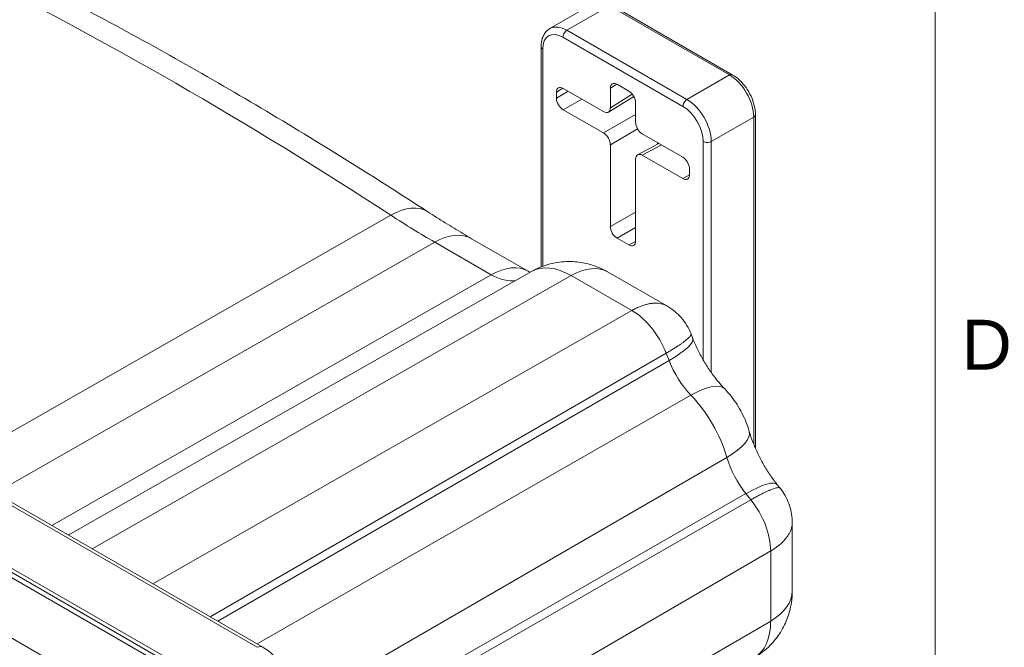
# Model space of a CAD drawing. Header units: inches. Extents: x 0.3 to 84.8, y 1.5 to 53.5.
# Tile 106 of 107: x 79.4 to 84.1, y 46.7 to 49.7. Entities that reach past the tile are written whole.
import ezdxf

# ---------------------------------------------------------------- set-up
doc = ezdxf.new("R2010")
doc.units = ezdxf.units.IN
doc.header["$LTSCALE"] = 2.5
doc.header["$MEASUREMENT"] = 0
for name, color, linetype, lineweight in [('Border (ANSI)', 7, 'Continuous', 9), ('Visible (ANSI)', 7, 'Continuous', 18), ('Visible Narrow (ANSI)', 7, 'Continuous', 5)]:
    doc.layers.add(name, color=color, linetype=linetype, lineweight=lineweight)
doc.styles.add('Note Text (ANSI)', font='arial.ttf')

# ---------------------------------------------------------------- blocks, each defined once
blk = doc.blocks.new('Borders Default Border')
at = {"layer": 'Border (ANSI)', "flags": 128}
blk.add_lwpolyline([(0.5, 1), (0.5, 21), (33.5, 21), (33.5, 1), (0.5, 1)], dxfattribs=at)
at = {"layer": 'Border (ANSI)', "insert": (33.5503, 19.2025), "char_height": 0.095, "attachment_point": 7, "style": 'Note Text (ANSI)'}
blk.add_mtext('D', dxfattribs=at)

msp = doc.modelspace()

# ---------------------------------------------------------------- linework, layer by layer
at = {"layer": 'Visible (ANSI)'}
for p, q in [((80.5439, 46.6835), (74.8679, 49.9521)), ((74.4956, 49.8083), (80.2208, 46.5113)), ((74.5308, 49.8125), (80.2628, 46.5117)), ((80.2596, 46.5338), (74.534, 49.831)), ((81.9129, 49.6316), (82.1154, 49.7482)), ((82.2107, 49.7415), (82.7828, 49.412)), ((81.8709, 48.4955), (81.8709, 49.5453)), ((82.1692, 49.2358), (81.9763, 49.3469)), ((82.2013, 49.3474), (82.2013, 49.2545)), ((82.2893, 49.3339), (82.2334, 49.3661)), ((81.9442, 49.3282), (81.9442, 49.3008)), ((82.1922, 49.2338), (82.3129, 49.3083)), ((81.9763, 49.2451), (82.1692, 49.1341)), ((82.3214, 49.1853), (82.3214, 49.2782)), ((82.8929, 49.2214), (82.8929, 47.631)), ((82.5464, 49.0186), (82.3536, 49.1296)), ((82.2013, 49.0784), (82.2013, 48.6882)), ((82.3313, 49.0303), (82.4321, 49.0844)), ((82.4308, 49.0851), (82.4308, 49.0837)), ((82.3214, 48.619), (82.3214, 49.0092)), ((82.3536, 49.0279), (82.5464, 48.9168)), ((82.5786, 48.9355), (82.5786, 48.9629)), ((82.2334, 48.6326), (82.2893, 48.6004)), ((81.5401, 48.6303), (81.8097, 48.4751)), ((81.8251, 48.4735), (79.6167, 47.2175)), ((82.1907, 48.4713), (82.4714, 48.3096)), ((82.5861, 48.1764), (82.5936, 48.157)), ((82.9974, 47.4576), (83.0104, 47.4414)), ((83.0684, 47.2758), (83.0684, 46.9513))]:
    msp.add_line(p, q, dxfattribs=at)
for centre, major_axis, ratio, start_param, end_param in [((81.9763, 49.3097), (-0.0227, 0.0394), 0.577917, 5.499872, 7.070364), ((82.2334, 49.3289), (-0.0227, 0.0394), 0.577917, 5.499872, 7.070364), ((81.9763, 49.2823), (-0.0227, 0.0394), 0.578269, 0.787485, 2.357977), ((82.2893, 49.2967), (0.0227, -0.0394), 0.578269, 0.787485, 2.357977), ((82.1691, 49.273), (0.0227, -0.0394), 0.577917, 5.499872, 7.070364), ((82.3536, 49.1668), (0.0227, -0.0394), 0.578269, 3.929078, 5.49957), ((82.1691, 49.0969), (-0.0227, 0.0394), 0.578269, 3.929078, 5.49957), ((82.3536, 48.9907), (-0.0227, 0.0394), 0.577917, 5.499872, 7.070364), ((82.5464, 48.9814), (0.0227, -0.0394), 0.578269, 0.787485, 2.357977), ((82.5464, 48.954), (0.0227, -0.0394), 0.577917, 5.499872, 7.070364), ((82.2334, 48.6697), (-0.0227, 0.0394), 0.578269, 0.787485, 2.357977), ((82.2893, 48.6376), (0.0227, -0.0394), 0.577917, 5.499872, 7.070364), ((80.5144, 46.6323), (0.0295, 0.0512), 0.578093, 6.282935, 6.283185)]:
    msp.add_ellipse(centre, major_axis=major_axis, ratio=ratio, start_param=start_param, end_param=end_param, dxfattribs=at)
for points, knots in [([(79.2792, 49.9402), (79.416, 49.8717), (79.5528, 49.8011), (79.8266, 49.6558), (79.9635, 49.5811), (80.2373, 49.4275), (80.3742, 49.3487), (80.6478, 49.1871), (80.7845, 49.1042), (81.0577, 48.9345), (81.1942, 48.8477), (81.3306, 48.7589)], [3.0765212, 3.0765212, 3.0765212, 3.0765212, 3.1025498, 3.1025498, 3.1285784, 3.1285784, 3.154607, 3.154607, 3.1806355, 3.1806355, 3.2066641, 3.2066641, 3.2066641, 3.2066641]), ([(81.8709, 49.5453), (81.8709, 49.5524), (81.8714, 49.5594), (81.8734, 49.5729), (81.8749, 49.5795), (81.8792, 49.5921), (81.8819, 49.5982), (81.8886, 49.6095), (81.8926, 49.6148), (81.9019, 49.6242), (81.9072, 49.6283), (81.9129, 49.6316)], [0, 0, 0, 0, 0.1574664, 0.1574664, 0.3149327, 0.3149327, 0.4723991, 0.4723991, 0.6298655, 0.6298655, 0.7873319, 0.7873319, 0.7873319, 0.7873319]), ([(82.7828, 49.412), (82.7951, 49.405), (82.8068, 49.396), (82.8288, 49.3751), (82.839, 49.3632), (82.8573, 49.3373), (82.8653, 49.3234), (82.8786, 49.2946), (82.8838, 49.2797), (82.891, 49.2502), (82.8929, 49.2355), (82.8929, 49.2214)], [1.570796, 1.570796, 1.570796, 1.570796, 1.884956, 1.884956, 2.199115, 2.199115, 2.513274, 2.513274, 2.827433, 2.827433, 3.141593, 3.141593, 3.141593, 3.141593]), ([(81.3306, 48.7589), (81.3446, 48.7498), (81.3586, 48.7408), (81.3866, 48.723), (81.4006, 48.7142), (81.4285, 48.6968), (81.4425, 48.6882), (81.4704, 48.6713), (81.4844, 48.663), (81.5123, 48.6465), (81.5262, 48.6384), (81.5401, 48.6303)], [6.21811382, 6.21811382, 6.21811382, 6.21811382, 6.23112812, 6.23112812, 6.24414242, 6.24414242, 6.25715671, 6.25715671, 6.27017101, 6.27017101, 6.28318531, 6.28318531, 6.28318531, 6.28318531]), ([(82.1907, 48.4713), (82.1758, 48.4798), (82.1593, 48.488), (82.1222, 48.5026), (82.1015, 48.5091), (82.0553, 48.5185), (82.0297, 48.5214), (81.9744, 48.5209), (81.9446, 48.5174), (81.8842, 48.5019), (81.8536, 48.4897), (81.8251, 48.4735)], [3.1415927, 3.1415927, 3.1415927, 3.1415927, 3.2976673, 3.2976673, 3.4537419, 3.4537419, 3.6098165, 3.6098165, 3.7658912, 3.7658912, 3.9219658, 3.9219658, 3.9219658, 3.9219658]), ([(82.4714, 48.3096), (82.4966, 48.2951), (82.5198, 48.2761), (82.559, 48.2313), (82.5751, 48.2046), (82.5861, 48.1764)], [0.0000023, 0.0000023, 0.0000023, 0.0000023, 0.245602, 0.245602, 0.5002574, 0.5002574, 0.5002574, 0.5002574]), ([(82.7467, 47.9142), (82.7347, 47.9267), (82.7226, 47.9404), (82.699, 47.9695), (82.6874, 47.985), (82.6652, 48.0173), (82.6545, 48.0341), (82.6345, 48.0686), (82.6252, 48.0862), (82.6081, 48.1216), (82.6004, 48.1395), (82.5936, 48.157)], [0.384221, 0.384221, 0.384221, 0.384221, 0.5168163, 0.5168163, 0.6494116, 0.6494116, 0.7820069, 0.7820069, 0.9146022, 0.9146022, 1.0471976, 1.0471976, 1.0471976, 1.0471976]), ([(82.7467, 47.9142), (82.758, 47.9023), (82.7685, 47.8902), (82.7879, 47.8654), (82.7969, 47.8527), (82.8136, 47.8267), (82.8213, 47.8133), (82.8355, 47.7859), (82.842, 47.7718), (82.8537, 47.7426), (82.859, 47.7275), (82.8636, 47.7117)], [3.5258136, 3.5258136, 3.5258136, 3.5258136, 3.6862845, 3.6862845, 3.8467554, 3.8467554, 4.0072263, 4.0072263, 4.1676971, 4.1676971, 4.328168, 4.328168, 4.328168, 4.328168]), ([(82.9974, 47.4576), (82.9856, 47.4723), (82.9741, 47.4878), (82.9519, 47.5203), (82.9413, 47.5372), (82.9215, 47.5717), (82.9122, 47.5893), (82.8954, 47.6248), (82.8877, 47.6426), (82.8743, 47.6777), (82.8685, 47.695), (82.8636, 47.7117)], [0.5235988, 0.5235988, 0.5235988, 0.5235988, 0.6561941, 0.6561941, 0.7887894, 0.7887894, 0.9213847, 0.9213847, 1.0539801, 1.0539801, 1.1865754, 1.1865754, 1.1865754, 1.1865754]), ([(83.0104, 47.4414), (83.0281, 47.4194), (83.0424, 47.3942), (83.0617, 47.3416), (83.0672, 47.3136), (83.0684, 47.2825), (83.0684, 47.2792), (83.0684, 47.2758)], [0, 0, 0, 0, 0.2372833, 0.2372833, 0.4715312, 0.4715312, 0.4995507, 0.4995507, 0.4995507, 0.4995507]), ([(82.8869, 46.6327), (82.9153, 46.6493), (82.9413, 46.6698), (82.9852, 46.7145), (83.0032, 46.7387), (83.0314, 46.7865), (83.0417, 46.8102), (83.0567, 46.855), (83.0614, 46.8762), (83.0673, 46.9157), (83.0684, 46.9341), (83.0684, 46.9513)], [0.7865558, 0.7865558, 0.7865558, 0.7865558, 0.9434039, 0.9434039, 1.100252, 1.100252, 1.2571001, 1.2571001, 1.4139482, 1.4139482, 1.5707963, 1.5707963, 1.5707963, 1.5707963]), ([(80.5439, 46.6835), (80.564, 46.672), (80.5834, 46.6565), (80.6176, 46.621), (80.633, 46.6008), (80.6585, 46.5587), (80.669, 46.5363), (80.6842, 46.4917), (80.6892, 46.4689), (80.6917, 46.4404), (80.692, 46.4337), (80.692, 46.4272)], [0, 0, 0, 0, 0.2186615, 0.2186615, 0.4285847, 0.4285847, 0.6313661, 0.6313661, 0.8331442, 0.8331442, 0.8950955, 0.8950955, 0.8950955, 0.8950955])]:
    msp.add_open_spline(points, degree=3, knots=knots, dxfattribs=at)
msp.add_open_spline([(81.819, 48.47), (81.8161, 48.4715), (81.813, 48.4732), (81.8097, 48.4751)], degree=3, dxfattribs=at)
at = {"layer": 'Visible Narrow (ANSI)'}
for p, q in [((80.5181, 46.6826), (74.8421, 49.9512)), ((81.9946, 49.6236), (82.1971, 49.7402)), ((82.1971, 49.7402), (82.7692, 49.4107)), ((74.2857, 49.641), (79.9707, 46.3672)), ((81.9946, 49.6236), (82.5667, 49.2941)), ((81.9753, 49.5902), (82.5474, 49.2607)), ((81.8789, 48.4986), (81.8789, 49.5342)), ((82.5667, 49.2941), (82.7692, 49.4107)), ((81.9442, 49.3282), (81.9753, 49.3475)), ((82.2013, 49.3474), (82.2324, 49.3666)), ((81.9442, 49.3008), (82.0003, 49.3331)), ((81.9763, 49.2451), (82.0647, 49.296)), ((82.2013, 49.2545), (82.3059, 49.319)), ((82.3214, 49.2218), (82.1692, 49.1341)), ((82.6824, 49.0937), (82.8849, 49.2103)), ((82.8849, 49.2103), (82.8849, 47.6502)), ((82.3311, 49.1532), (82.2013, 49.0784)), ((82.3536, 49.0279), (82.4451, 49.0769)), ((82.4257, 49.0881), (82.4257, 49.081)), ((82.6438, 49.0937), (82.6438, 48.0525)), ((82.6824, 49.0937), (82.6824, 47.9924)), ((82.5464, 48.9168), (82.5785, 48.934)), ((79.0531, 47.542), (81.1545, 48.7423)), ((82.2013, 48.6882), (82.3214, 48.7574)), ((82.2334, 48.6326), (82.3214, 48.6832)), ((81.3643, 48.6136), (79.2692, 47.4176)), ((81.3643, 48.6136), (81.6339, 48.4583)), ((82.2893, 48.6004), (82.3214, 48.6176)), ((79.5387, 47.2624), (81.6339, 48.4583)), ((79.7317, 47.1513), (82.0148, 48.4545)), ((82.0148, 48.4545), (82.304, 48.288)), ((80.0209, 46.9848), (82.304, 48.288)), ((80.2928, 46.8281), (82.4676, 48.0845)), ((82.4676, 48.0845), (82.4812, 48.0494)), ((80.3301, 46.8067), (82.4812, 48.0494)), ((80.5174, 46.6988), (82.5858, 47.8841)), ((80.692, 46.3933), (82.7567, 47.588)), ((80.692, 46.1775), (82.8476, 47.4149)), ((82.8476, 47.4149), (82.8712, 47.3855)), ((80.692, 46.1346), (82.8712, 47.3855)), ((80.692, 45.8211), (82.9657, 47.1419)), ((82.9657, 47.1419), (82.9657, 46.8076)), ((80.692, 45.4868), (82.9657, 46.8076))]:
    msp.add_line(p, q, dxfattribs=at)
for centre, major_axis, ratio, start_param, end_param in [((80.1299, 31.1524), (11.1206, -19.3112), 0.578093, 2.293057, 2.4232), ((81.9753, 49.4787), (-0.068, 0.1182), 0.578093, 5.499721, 7.070517), ((81.9946, 49.4898), (-0.0817, 0.1418), 0.578093, 5.499721, 6.283185), ((81.9946, 49.6013), (-0.0136, -0.0236), 0.578093, 3.925057, 5.495855), ((81.8982, 49.5453), (-0.0273, 0), 0.575862, 0, 0.785399), ((82.7692, 49.3884), (0.0136, 0.0236), 0.578093, 0, 0.783464), ((82.7692, 49.2769), (0.0817, -0.1418), 0.578093, 0.787332, 2.358128), ((82.5667, 49.2718), (-0.0136, -0.0236), 0.578093, 3.925057, 5.495855), ((82.5667, 49.1603), (0.0817, -0.1418), 0.578093, 0.787332, 2.358128), ((82.5474, 49.1492), (0.068, -0.1182), 0.578093, 0.787332, 2.358128), ((82.8656, 49.2214), (0.0273, 0), 0.575862, 5.497787, 6.283185), ((82.6631, 49.1048), (-0.0273, 0), 0.575862, 0.785397, 2.356194), ((81.1371, 48.4618), (0.1935, 0.2971), 0.539424, 0, 0.809709), ((81.3643, 52.3435), (2.2767, -3.9536), 0.578093, 5.434649, 5.499721), ((81.3632, 48.3231), (0.1769, 0.3072), 0.578093, 0, 0.779101), ((81.6328, 48.1679), (0.1769, 0.3072), 0.578093, 0, 0.779101), ((82.0148, 48.1428), (-0.1903, 0.3304), 0.578093, 5.499721, 6.280094), ((82.0137, 48.164), (0.1769, 0.3072), 0.578093, 0, 0.779101), ((81.6339, 48.7044), (0.1502, -0.2608), 0.578093, 5.499721, 6.08445), ((82.304, 48.0695), (0.1334, -0.2316), 0.578093, 1.310931, 2.358128), ((82.263, 48.0288), (0.3306, 0.1282), 0.209664, 5.349341, 6.283185), ((82.6655, 48.0663), (0.1502, -0.2608), 0.578093, 4.452523, 5.1155), ((82.4907, 47.6688), (0.256, 0.2453), 0.32009, 0, 0.910123), ((82.4698, 47.6192), (0.2184, -0.3793), 0.578093, 1.171553, 1.973907), ((82.5232, 47.6126), (0.3404, 0.0991), 0.317185, 5.372269, 6.283185), ((82.954, 47.5667), (0.1502, -0.2608), 0.578093, 4.313145, 4.976122), ((82.7211, 47.2354), (0.2763, 0.2222), 0.212712, 0, 0.93335), ((82.7767, 47.2507), (0.1334, -0.2316), 0.578093, 0.787332, 1.834529), ((82.7139, 46.9513), (0.3545, 0), 0.575862, 5.50215, 6.283185), ((82.696, 46.9628), (0.1903, -0.3304), 0.578093, 0.003091, 0.787332), ((80.5144, 46.6323), (0.0295, 0.0512), 0.578093, 0, 0.696198)]:
    msp.add_ellipse(centre, major_axis=major_axis, ratio=ratio, start_param=start_param, end_param=end_param, dxfattribs=at)
for points, knots in [([(82.304, 48.288), (82.31, 48.2914), (82.316, 48.2946), (82.322, 48.2976), (82.328, 48.3006), (82.3339, 48.3033), (82.3398, 48.3057), (82.3457, 48.3082), (82.3515, 48.3104), (82.3573, 48.3123), (82.363, 48.3143), (82.3687, 48.3159), (82.3743, 48.3173), (82.3799, 48.3188), (82.3854, 48.3199), (82.3908, 48.3208), (82.3962, 48.3217), (82.4015, 48.3223), (82.4067, 48.3227), (82.4119, 48.323), (82.4169, 48.3231), (82.4218, 48.3229), (82.4268, 48.3227), (82.4316, 48.3223), (82.4362, 48.3216), (82.4409, 48.3209), (82.4454, 48.3199), (82.4497, 48.3187), (82.4541, 48.3174), (82.4582, 48.3159), (82.4623, 48.3142), (82.4654, 48.3128), (82.4685, 48.3113), (82.4714, 48.3096)], [0, 0, 0, 0, 0.0526316, 0.0526316, 0.0526316, 0.1052632, 0.1052632, 0.1052632, 0.1578947, 0.1578947, 0.1578947, 0.2105263, 0.2105263, 0.2105263, 0.2631579, 0.2631579, 0.2631579, 0.3157895, 0.3157895, 0.3157895, 0.3684211, 0.3684211, 0.3684211, 0.4210526, 0.4210526, 0.4210526, 0.4736842, 0.4736842, 0.4736842, 0.5263158, 0.5263158, 0.5263158, 0.5675967, 0.5675967, 0.5675967, 0.5675967]), ([(82.5861, 48.1764), (82.5864, 48.1756), (82.5865, 48.1747), (82.5863, 48.1737), (82.5861, 48.1726), (82.5856, 48.1714), (82.5849, 48.17), (82.5841, 48.1686), (82.5831, 48.1671), (82.5818, 48.1655), (82.5806, 48.1639), (82.579, 48.1621), (82.5772, 48.1602), (82.5753, 48.1583), (82.5732, 48.1563), (82.5709, 48.1542), (82.5685, 48.152), (82.5659, 48.1498), (82.563, 48.1474), (82.5601, 48.1451), (82.557, 48.1426), (82.5536, 48.14), (82.5502, 48.1374), (82.5465, 48.1348), (82.5427, 48.132), (82.5388, 48.1292), (82.5346, 48.1264), (82.5303, 48.1234), (82.5259, 48.1204), (82.5213, 48.1174), (82.5165, 48.1143), (82.5117, 48.1112), (82.5067, 48.108), (82.5014, 48.1047), (82.4962, 48.1015), (82.4908, 48.0982), (82.4851, 48.0948), (82.4795, 48.0914), (82.4736, 48.088), (82.4676, 48.0845)], [0.3197902, 0.3197902, 0.3197902, 0.3197902, 0.3684211, 0.3684211, 0.3684211, 0.4210526, 0.4210526, 0.4210526, 0.4736842, 0.4736842, 0.4736842, 0.5263158, 0.5263158, 0.5263158, 0.5789474, 0.5789474, 0.5789474, 0.6315789, 0.6315789, 0.6315789, 0.6842105, 0.6842105, 0.6842105, 0.7368421, 0.7368421, 0.7368421, 0.7894737, 0.7894737, 0.7894737, 0.8421053, 0.8421053, 0.8421053, 0.8947368, 0.8947368, 0.8947368, 0.9473684, 0.9473684, 0.9473684, 0.9999995, 0.9999995, 0.9999995, 0.9999995]), ([(82.8712, 47.3855), (82.8772, 47.389), (82.8831, 47.3923), (82.8889, 47.3955), (82.8946, 47.3986), (82.9002, 47.4017), (82.9057, 47.4046), (82.9111, 47.4075), (82.9164, 47.4102), (82.9215, 47.4128), (82.9266, 47.4154), (82.9316, 47.4179), (82.9363, 47.4201), (82.9411, 47.4224), (82.9456, 47.4245), (82.95, 47.4265), (82.9543, 47.4285), (82.9585, 47.4303), (82.9624, 47.4319), (82.9664, 47.4335), (82.9701, 47.435), (82.9736, 47.4363), (82.9771, 47.4376), (82.9804, 47.4387), (82.9834, 47.4397), (82.9864, 47.4406), (82.9893, 47.4414), (82.9918, 47.442), (82.9944, 47.4426), (82.9967, 47.4431), (82.9988, 47.4434), (83.0009, 47.4436), (83.0027, 47.4437), (83.0042, 47.4437), (83.0058, 47.4436), (83.0071, 47.4434), (83.0082, 47.443), (83.0091, 47.4426), (83.0099, 47.4421), (83.0104, 47.4414)], [0, 0, 0, 0, 0.0526316, 0.0526316, 0.0526316, 0.1052632, 0.1052632, 0.1052632, 0.1578947, 0.1578947, 0.1578947, 0.2105263, 0.2105263, 0.2105263, 0.2631579, 0.2631579, 0.2631579, 0.3157895, 0.3157895, 0.3157895, 0.3684211, 0.3684211, 0.3684211, 0.4210526, 0.4210526, 0.4210526, 0.4736842, 0.4736842, 0.4736842, 0.5263158, 0.5263158, 0.5263158, 0.5789474, 0.5789474, 0.5789474, 0.6315789, 0.6315789, 0.6315789, 0.6798487, 0.6798487, 0.6798487, 0.6798487]), ([(83.0684, 47.2758), (83.0684, 47.2724), (83.0682, 47.2689), (83.0678, 47.2653), (83.0673, 47.261), (83.0665, 47.2567), (83.0654, 47.2523), (83.0643, 47.2479), (83.0629, 47.2436), (83.0611, 47.2392), (83.0594, 47.2348), (83.0574, 47.2305), (83.0551, 47.2262), (83.0528, 47.2218), (83.0501, 47.2175), (83.0472, 47.2132), (83.0443, 47.2089), (83.0411, 47.2047), (83.0376, 47.2004), (83.0342, 47.1962), (83.0304, 47.1921), (83.0264, 47.1879), (83.0223, 47.1838), (83.018, 47.1797), (83.0135, 47.1757), (83.0089, 47.1717), (83.0041, 47.1678), (82.999, 47.164), (82.9939, 47.1601), (82.9886, 47.1563), (82.9831, 47.1527), (82.9775, 47.149), (82.9717, 47.1454), (82.9657, 47.1419)], [0.4309942, 0.4309942, 0.4309942, 0.4309942, 0.4736842, 0.4736842, 0.4736842, 0.5263158, 0.5263158, 0.5263158, 0.5789474, 0.5789474, 0.5789474, 0.6315789, 0.6315789, 0.6315789, 0.6842105, 0.6842105, 0.6842105, 0.7368421, 0.7368421, 0.7368421, 0.7894737, 0.7894737, 0.7894737, 0.8421053, 0.8421053, 0.8421053, 0.8947368, 0.8947368, 0.8947368, 0.9473684, 0.9473684, 0.9473684, 0.9999995, 0.9999995, 0.9999995, 0.9999995])]:
    msp.add_open_spline(points, degree=3, knots=knots, dxfattribs=at)

# ---------------------------------------------------------------- block references
at = {"xscale": 2.5, "yscale": 2.5, "zscale": 2.5}
msp.add_blockref('Borders Default Border', (0, 0), dxfattribs=at)

doc.saveas('drawing.dxf')
